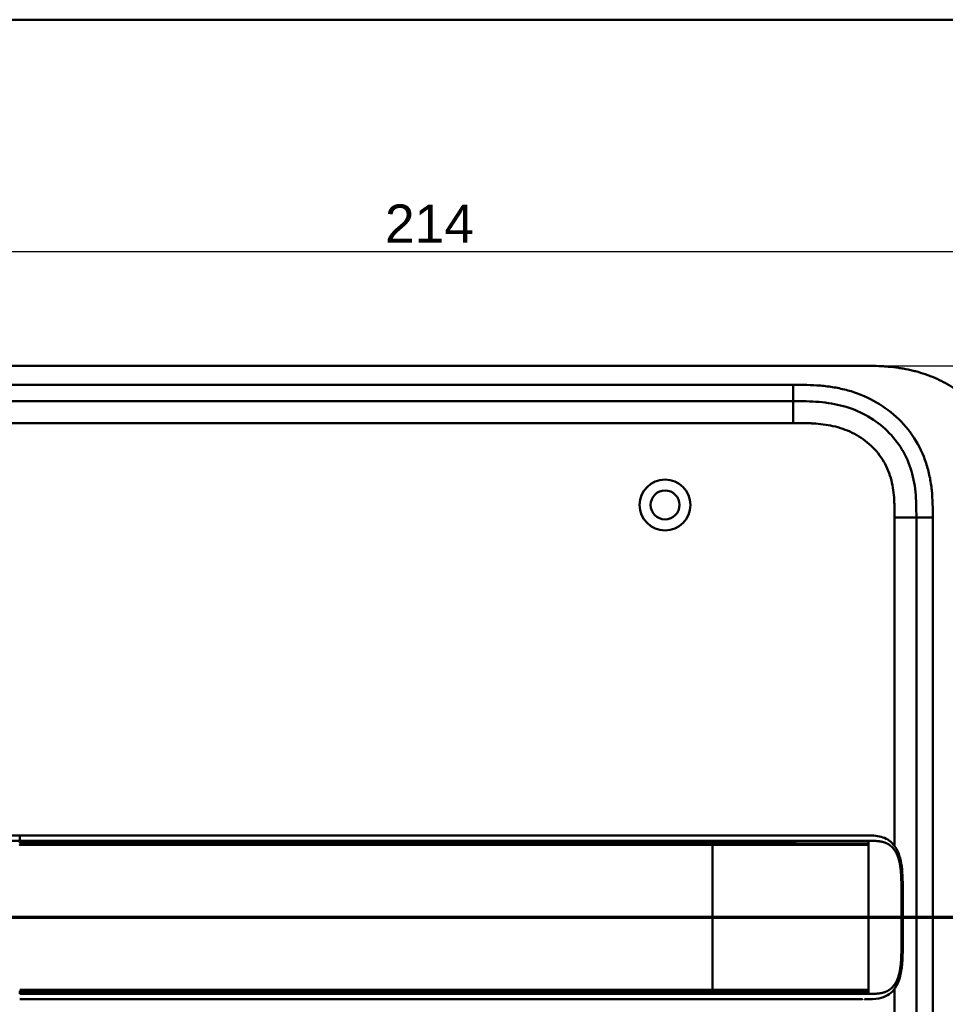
# Model space of a CAD drawing. Header units: millimetres. Extents: x 20 to 833, y 20 to 574.
# Tile 9 of 11: x 123 to 292, y 394 to 574. Entities that reach past the tile are written whole.
import ezdxf

# ---------------------------------------------------------------- set-up
doc = ezdxf.new("R2010")
doc.units = ezdxf.units.MM
doc.header["$LTSCALE"] = 2
for name, color, linetype, lineweight in [('Bemaßungen(DIN)', 7, 'Continuous', 25), ('Schnittansichtslinien(DIN)', 7, 'Continuous', 70), ('Sichtbare Kanten(DIN)', 7, 'Continuous', 50), ('Sichtbare tangentiale Kanten(DIN)', 7, 'Continuous', 50), ('Skizziergeometrie(DIN)', 7, 'Continuous', 50)]:
    doc.layers.add(name, color=color, linetype=linetype, lineweight=lineweight)
doc.styles.add('Aktuell-DINGroßer Text', font='arial.ttf')
doc.styles.add('STANDARD-DIN~0', font='arial.ttf')
doc.dimstyles.new('CAD-LAN', dxfattribs={"dimscale": 2, "dimtxt": 3.5, "dimasz": 2.5, "dimexe": 3.175, "dimexo": 0, "dimgap": 0.8, "dimtad": 1, "dimrnd": 1e-08, "dimtxsty": 'STANDARD-DIN~0', "dimcen": 0.09, "dimdle": 10, "dimclrd": 250, "dimclre": 250, "dimclrt": 250, "dimadec": 0, "dimazin": 2, "dimtfac": 1, "dimtmove": 0, "dimatfit": 3, "dimfxl": 1, "dimtolj": 1, "dimtzin": 0, "dimlwd": 25, "dimlwe": 25, "dimarcsym": 0})

# ---------------------------------------------------------------- blocks, each defined once
blk = doc.blocks.new('Ränder Standardrahmen')
at = {"layer": 'Skizziergeometrie(DIN)', "flags": 128}
blk.add_lwpolyline([(10, 10), (10, 287), (410, 287), (410, 10), (10, 10)], dxfattribs=at)
blk = doc.blocks.new('*D20')
at = {"layer": 'Bemaßungen(DIN)', "color": 250, "linetype": 'Continuous', "lineweight": 25, "true_color": 0x3f3f3f, "transparency": 16777216}
for p, q in [((277.53, 510.64), (351.88, 510.64)), ((345.53, 505.64), (345.53, 270.64)), ((277.53, 265.64), (351.88, 265.64))]:
    blk.add_line(p, q, dxfattribs=at)
at = {"layer": 'Bemaßungen(DIN)', "color": 250, "linetype": 'Continuous', "true_color": 0x3f3f3f, "transparency": 16777216}
for points in [[(344.7, 505.64), (346.36, 505.64), (345.53, 510.64)], [(344.7, 270.64), (346.36, 270.64), (345.53, 265.64)]]:
    blk.add_solid(points, dxfattribs=at)
at = {"layer": 'Defpoints', "color": 0, "linetype": 'Continuous', "transparency": 16777216}
for p in [(277.53, 510.64), (277.53, 265.64), (345.53, 265.64)]:
    blk.add_point(p, dxfattribs=at)
at = {"layer": 'Bemaßungen(DIN)', "color": 250, "linetype": 'Continuous', "lineweight": 25, "true_color": 0x3f3f3f, "transparency": 16777216, "insert": (336.78, 380.32), "char_height": 7, "attachment_point": 1, "rotation": 90, "style": 'STANDARD-DIN~0'}
blk.add_mtext('\\A1;245', dxfattribs=at)
blk = doc.blocks.new('*D21')
at = {"layer": 'Bemaßungen(DIN)', "color": 250, "linetype": 'Continuous', "lineweight": 25, "true_color": 0x3f3f3f, "transparency": 16777216}
for p, q in [((90.57, 483.86), (90.57, 537.88)), ((304.57, 483.86), (304.57, 537.88)), ((95.57, 531.53), (299.57, 531.53))]:
    blk.add_line(p, q, dxfattribs=at)
at = {"layer": 'Bemaßungen(DIN)', "color": 250, "linetype": 'Continuous', "true_color": 0x3f3f3f, "transparency": 16777216}
for points in [[(95.57, 532.36), (95.57, 530.7), (90.57, 531.53)], [(299.57, 532.36), (299.57, 530.7), (304.57, 531.53)]]:
    blk.add_solid(points, dxfattribs=at)
at = {"layer": 'Defpoints', "color": 0, "linetype": 'Continuous', "transparency": 16777216}
for p in [(304.57, 531.53), (90.57, 483.86), (304.57, 483.86)]:
    blk.add_point(p, dxfattribs=at)
at = {"layer": 'Bemaßungen(DIN)', "color": 250, "linetype": 'Continuous', "lineweight": 25, "true_color": 0x3f3f3f, "transparency": 16777216, "insert": (189.79, 540.16), "char_height": 7, "attachment_point": 1, "style": 'STANDARD-DIN~0'}
blk.add_mtext('\\A1;214', dxfattribs=at)
blk = doc.blocks.new('2DTransSchnitt0')
at = {"layer": 'Schnittansichtslinien(DIN)', "linetype": 'Continuous'}
for p, q in [((38.521, 215.863), (38.521, 209.819)), ((158.319, 215.863), (158.319, 209.819)), ((37.521, 209.819), (38.521, 204.819)), ((39.521, 209.819), (37.521, 209.819)), ((38.521, 209.819), (38.521, 204.819)), ((38.521, 204.819), (39.521, 209.819)), ((157.319, 209.819), (158.319, 204.819)), ((159.319, 209.819), (157.319, 209.819)), ((158.319, 209.819), (158.319, 204.819)), ((158.319, 204.819), (159.319, 209.819)), ((163.006, 204.819), (33.834, 204.819))]:
    blk.add_line(p, q, dxfattribs=at)
at = {"layer": 'Schnittansichtslinien(DIN)', "linetype": 'Continuous', "lineweight": 140}
for p, q in [((43.209, 204.819), (33.834, 204.819)), ((163.006, 204.819), (153.632, 204.819))]:
    blk.add_line(p, q, dxfattribs=at)
at = {"layer": 'Schnittansichtslinien(DIN)', "linetype": 'Continuous', "flags": 128}
for points in [[(37.521, 209.819), (38.521, 204.819), (39.521, 209.819), (37.521, 209.819)], [(157.319, 209.819), (158.319, 204.819), (159.319, 209.819), (157.319, 209.819)]]:
    blk.add_lwpolyline(points, dxfattribs=at)
at = {"layer": 'Schnittansichtslinien(DIN)'}
for points in [[(37.521, 209.819), (38.521, 204.819), (39.521, 209.819), (37.521, 209.819)], [(157.319, 209.819), (158.319, 204.819), (159.319, 209.819), (157.319, 209.819)]]:
    blk.add_solid(points, dxfattribs=at)
at = {"layer": 'Schnittansichtslinien(DIN)', "char_height": 3.734, "attachment_point": 7, "style": 'Aktuell-DINGroßer Text'}
for insert in [(36.768, 218.319), (156.566, 218.319)]:
    blk.add_mtext('A', dxfattribs=dict(at, insert=insert))

msp = doc.modelspace()

# ---------------------------------------------------------------- linework, layer by layer
at = {"layer": 'Sichtbare Kanten(DIN)'}
for p, q in [((277.529, 510.641), (118.606, 510.641)), ((264.529, 504.141), (119.606, 504.141)), ((287.068, 293.425), (287.068, 482.857)), ((249.782, 424.638), (122.931, 424.638)), ((122.931, 394.638), (249.782, 394.638)), ((277.192, 394.638), (277.192, 394.638))]:
    msp.add_line(p, q, dxfattribs=at)
for radius in [4.65, 2.65]:
    msp.add_circle((241.068, 485.141), radius, dxfattribs=at)
for radius, start, end in [(13.8, 79.06815, 79.07275), (14, 75.42748, 75.43284), (13.8, 280.78374, 280.78832), (14, 284.46083, 284.46616)]:
    msp.add_arc((123.068, 409.641), radius, start, end, dxfattribs=at)
for points, degree, knots in [([(304.568, 483.857), (304.568, 484.411), (304.567, 485.528), (304.534, 486.942), (304.457, 488.368), (304.354, 489.517), (304.158, 490.956), (303.944, 492.108), (303.595, 493.542), (303.25, 494.68), (302.729, 496.085), (302.242, 497.191), (301.543, 498.541), (300.914, 499.592), (300.042, 500.862), (299.279, 501.839), (298.246, 503.003), (297.361, 503.887), (296.187, 504.923), (295.198, 505.695), (293.905, 506.585), (292.831, 507.233), (291.446, 507.962), (290.308, 508.478), (288.857, 509.038), (287.678, 509.42), (286.188, 509.815), (284.987, 510.067), (283.483, 510.309), (282.28, 510.447), (280.782, 510.562), (279.293, 510.625), (278.115, 510.639), (277.529, 510.641)], 3, [0.02325842, 0.02325842, 0.02325842, 0.02325842, 0.06395557, 0.10465272, 0.12500129, 0.16569844, 0.18604701, 0.22674416, 0.24709273, 0.28778988, 0.30813845, 0.3488356, 0.36918417, 0.40988132, 0.43022989, 0.47092704, 0.49127561, 0.53197276, 0.55232133, 0.59301848, 0.61336705, 0.6540642, 0.67441277, 0.71510992, 0.73545849, 0.77615564, 0.79650421, 0.83720136, 0.85754993, 0.89824708, 0.91859565, 0.9592928, 0.99998994, 0.99998994, 0.99998994, 0.99998994]), ([(287.068, 482.857), (287.068, 483.657), (287.066, 485.241), (286.936, 487.547), (286.606, 489.764), (285.858, 492.593), (284.299, 495.871), (281.469, 499.214), (277.885, 501.756), (274.451, 503.119), (271.533, 503.756), (269.268, 504.033), (266.931, 504.14), (265.335, 504.141), (264.529, 504.141)], 3, [0, 0, 0, 0, 0.2435013, 0.4870027, 0.730504, 0.9740054, 1.4610081, 1.9480107, 2.4350134, 2.9220161, 3.1655175, 3.4090188, 3.6525201, 3.8960223, 3.8960223, 3.8960223, 3.8960223]), ([(114.143, 424.361), (114.143, 424.361), (114.143, 424.361), (114.145, 424.361), (114.146, 424.361), (114.15, 424.362), (114.152, 424.362), (114.168, 424.364), (114.182, 424.365), (114.486, 424.395), (114.779, 424.416), (116.64, 424.527), (118.213, 424.58), (120.834, 424.634), (121.883, 424.638), (122.931, 424.638)], 3, [0, 0, 0, 0, 0.00009264, 0.00009264, 0.00046302, 0.00046302, 0.00120364, 0.00120364, 0.00534923, 0.00534923, 0.09385067, 0.09385067, 0.56580638, 0.56580638, 0.8802723, 0.8802723, 0.8802723, 0.8802723]), ([(249.786, 424.638), (253.72, 424.638), (257.662, 424.638), (263.822, 424.638), (266.061, 424.638), (269.741, 424.638), (271.223, 424.638), (273.406, 424.638), (274.175, 424.638), (275.127, 424.638), (275.359, 424.638), (275.658, 424.638), (275.732, 424.638), (275.83, 424.638), (275.854, 424.638), (275.886, 424.638), (275.894, 424.638), (275.904, 424.638), (275.907, 424.638), (275.911, 424.638), (275.911, 424.638), (275.912, 424.638), (275.913, 424.638), (275.913, 424.638), (275.913, 424.638), (275.913, 424.638), (275.913, 424.638), (275.913, 424.638)], 3, [0, 0, 0, 0, 1.1803051, 1.1803051, 1.8522102, 1.8522102, 2.3111703, 2.3111703, 2.5747937, 2.5747937, 2.6623324, 2.6623324, 2.6914953, 2.6914953, 2.7012157, 2.7012157, 2.7044558, 2.7044558, 2.705536, 2.705536, 2.7058961, 2.7058961, 2.7060162, 2.7060162, 2.7060562, 2.7060562, 2.7060873, 2.7060873, 2.7060873, 2.7060873]), ([(277.558, 424.638), (277.557, 424.638), (277.436, 424.638), (277.193, 424.638), (276.872, 424.638), (276.545, 424.638), (276.208, 424.638), (275.995, 424.638), (275.913, 424.638)], 5, [25.64076517, 25.64076517, 25.64076517, 25.64076517, 25.64076517, 25.64076517, 25.64100059, 25.73520442, 25.82940824, 25.88784541, 25.88784541, 25.88784541, 25.88784541, 25.88784541, 25.88784541]), ([(277.575, 424.638), (277.575, 424.638), (277.575, 424.638), (277.575, 424.638), (277.575, 424.638), (277.576, 424.638), (277.576, 424.638), (277.576, 424.638), (277.576, 424.638), (277.577, 424.638), (277.577, 424.638), (277.578, 424.638), (277.579, 424.638), (277.581, 424.638), (277.583, 424.638), (277.589, 424.638), (277.593, 424.638), (277.609, 424.638), (277.621, 424.638), (277.667, 424.638), (277.701, 424.638), (277.839, 424.637), (277.941, 424.637), (278.353, 424.635), (278.66, 424.63), (279.877, 424.571), (280.769, 424.429), (281.963, 423.827), (282.351, 423.544), (283.131, 422.724), (283.503, 422.12), (284.014, 420.84), (284.187, 420.18), (284.429, 418.788), (284.498, 418.045), (284.584, 416.264), (284.577, 415.218), (284.576, 411.523), (284.577, 408.87), (284.577, 404.284), (284.642, 402.304), (284.299, 399.602), (284.125, 398.793), (283.633, 397.431), (283.32, 396.849), (282.612, 395.963), (282.221, 395.626), (281.31, 395.087), (280.772, 394.906), (279.466, 394.656), (278.672, 394.64), (277.823, 394.638), (277.774, 394.638), (277.701, 394.638), (277.677, 394.638), (277.64, 394.638), (277.628, 394.638), (277.609, 394.638), (277.603, 394.638), (277.593, 394.638), (277.59, 394.638), (277.585, 394.638), (277.583, 394.638), (277.58, 394.638), (277.579, 394.638), (277.578, 394.638), (277.577, 394.638), (277.577, 394.638), (277.576, 394.638), (277.576, 394.638), (277.576, 394.638), (277.575, 394.638), (277.575, 394.638), (277.575, 394.638), (277.575, 394.638), (277.575, 394.638)], 3, [0, 0, 0, 0, 0.0000252, 0.0000252, 0.0000657, 0.0000657, 0.0001082, 0.0001082, 0.0001738, 0.0001738, 0.0002867, 0.0002867, 0.0005136, 0.0005136, 0.0010499, 0.0010499, 0.0026039, 0.0026039, 0.0072616, 0.0072616, 0.0212292, 0.0212292, 0.0631285, 0.0631285, 0.1888417, 0.1888417, 0.5689951, 0.5689951, 0.7719774, 0.7719774, 1.0315425, 1.0315425, 1.2481307, 1.2481307, 1.4719729, 1.4719729, 1.7848025, 1.7848025, 2.5805266, 2.5805266, 3.160554, 3.160554, 3.4157877, 3.4157877, 3.6519695, 3.6519695, 3.8657989, 3.8657989, 4.1108827, 4.1108827, 4.4368692, 4.4368692, 4.4566519, 4.4566519, 4.4665438, 4.4665438, 4.471493, 4.471493, 4.4739733, 4.4739733, 4.4752207, 4.4752207, 4.4758524, 4.4758524, 4.4761765, 4.4761765, 4.4763467, 4.4763467, 4.476439, 4.476439, 4.4764904, 4.4764904, 4.4765188, 4.4765188, 4.4765488, 4.4765488, 4.4765488, 4.4765488]), ([(276.41, 394.638), (276.024, 394.638), (275.658, 394.638), (274.853, 394.638), (274.434, 394.638), (273.169, 394.638), (272.28, 394.638), (269.407, 394.638), (267.327, 394.638), (262.18, 394.638), (259.071, 394.638), (253.91, 394.638), (251.846, 394.638), (249.782, 394.638)], 3, [0, 0, 0, 0, 0.1534173, 0.1534173, 0.3047718, 0.3047718, 0.5966116, 0.5966116, 1.2249955, 1.2249955, 2.1545342, 2.1545342, 2.7736042, 2.7736042, 2.7736042, 2.7736042]), ([(277.192, 394.638), (277.192, 394.638), (277.192, 394.638), (277.192, 394.638), (277.192, 394.638), (277.192, 394.638), (277.192, 394.638), (277.191, 394.638), (277.191, 394.638), (277.189, 394.638), (277.188, 394.638), (277.182, 394.638), (277.178, 394.638), (277.159, 394.638), (277.145, 394.638), (277.088, 394.638), (277.043, 394.638), (276.863, 394.638), (276.723, 394.638), (276.527, 394.638), (276.474, 394.638), (276.417, 394.638), (276.415, 394.638), (276.413, 394.638), (276.412, 394.638), (276.411, 394.638), (276.411, 394.638), (276.41, 394.638), (276.41, 394.638), (276.41, 394.638), (276.41, 394.638), (276.41, 394.638)], 3, [0.00004605, 0.00004605, 0.00004605, 0.00004605, 0.00007374, 0.00007374, 0.00011546, 0.00011546, 0.00021806, 0.00021806, 0.00046152, 0.00046152, 0.00119141, 0.00119141, 0.00337949, 0.00337949, 0.00994164, 0.00994164, 0.02962738, 0.02962738, 0.08869945, 0.08869945, 0.11084283, 0.11084283, 0.1113618, 0.1113618, 0.11175126, 0.11175126, 0.11179812, 0.11179812, 0.11181175, 0.11181175, 0.11182181, 0.11182181, 0.11182181, 0.11182181])]:
    msp.add_open_spline(points, degree=degree, knots=knots, dxfattribs=at)
for points in [[(277.575, 424.638), (277.569, 424.638), (277.563, 424.638), (277.558, 424.638)], [(277.558, 394.638), (277.563, 394.638), (277.569, 394.638), (277.575, 394.638)]]:
    msp.add_open_spline(points, degree=3, dxfattribs=at)
at = {"layer": 'Sichtbare tangentiale Kanten(DIN)'}
for p, q in [((119.606, 507.141), (264.529, 507.141)), ((264.529, 504.141), (264.529, 507.141)), ((264.53, 500.141), (264.53, 504.141)), ((264.53, 500.141), (119.606, 500.141)), ((283.068, 422.736), (283.068, 482.857)), ((283.068, 482.857), (287.068, 482.857)), ((290.068, 482.857), (287.068, 482.857)), ((290.068, 482.857), (290.068, 293.425)), ((122.931, 423.648), (122.931, 423.19)), ((249.782, 423.191), (249.782, 423.648)), ((249.782, 422.894), (249.782, 396.382)), ((278.294, 423.648), (278.294, 423.188)), ((278.294, 422.888), (278.294, 423.188)), ((278.294, 396.388), (278.294, 422.888)), ((122.931, 396.085), (122.931, 395.628)), ((249.782, 395.628), (249.782, 396.085)), ((278.294, 396.088), (278.294, 396.388)), ((278.294, 396.088), (278.294, 395.628)), ((283.068, 293.425), (283.068, 396.54))]:
    msp.add_line(p, q, dxfattribs=at)
for points, degree, knots in [([(264.529, 507.141), (265.335, 507.141), (266.982, 507.14), (269.506, 507.026), (272.028, 506.719), (275.344, 505.997), (279.323, 504.423), (283.514, 501.451), (286.847, 497.519), (288.685, 493.65), (289.552, 490.361), (289.926, 487.837), (290.067, 485.304), (290.068, 483.657), (290.068, 482.857)], 3, [0, 0, 0, 0, 0.2435028, 0.4870041, 0.7305055, 0.9740068, 1.4610095, 1.9480122, 2.4350149, 2.9220176, 3.1655189, 3.4090202, 3.6525216, 3.8960229, 3.8960229, 3.8960229, 3.8960229]), ([(283.068, 482.857), (283.068, 483.092), (283.068, 483.327), (283.067, 483.563), (283.067, 483.706), (283.066, 483.85), (283.065, 483.994), (283.065, 484.066), (283.064, 484.138), (283.063, 484.209), (283.062, 484.353), (283.06, 484.497), (283.057, 484.641), (283.056, 484.717), (283.054, 484.793), (283.053, 484.869), (283.051, 484.945), (283.049, 485.022), (283.047, 485.098), (283.043, 485.25), (283.038, 485.402), (283.031, 485.56), (283.018, 485.869), (283.002, 486.163), (282.98, 486.467), (282.98, 486.475), (282.979, 486.482), (282.979, 486.49), (282.933, 487.107), (282.867, 487.696), (282.771, 488.285), (282.769, 488.294), (282.768, 488.303), (282.766, 488.311), (282.668, 488.905), (282.539, 489.492), (282.373, 490.07), (282.372, 490.074), (282.371, 490.079), (282.37, 490.083), (282.2, 490.671), (281.991, 491.254), (281.744, 491.813), (281.494, 492.378), (281.201, 492.932), (280.872, 493.457), (280.541, 493.985), (280.168, 494.493), (279.763, 494.967), (279.358, 495.443), (278.914, 495.894), (278.445, 496.308), (277.977, 496.721), (277.478, 497.102), (276.957, 497.447), (276.437, 497.791), (275.893, 498.102), (275.333, 498.375), (274.774, 498.647), (274.194, 498.886), (273.607, 499.087), (273.604, 499.088), (273.6, 499.089), (273.597, 499.09), (273.017, 499.289), (272.421, 499.455), (271.822, 499.589), (271.816, 499.59), (271.811, 499.591), (271.806, 499.592), (271.216, 499.724), (270.624, 499.825), (270.024, 499.902), (270.014, 499.903), (270.005, 499.905), (269.996, 499.906), (269.403, 499.982), (268.815, 500.033), (268.198, 500.069), (268.19, 500.07), (268.183, 500.07), (268.175, 500.071), (267.87, 500.088), (267.576, 500.101), (267.274, 500.111), (266.965, 500.121), (266.656, 500.128), (266.348, 500.132), (265.74, 500.141), (265.134, 500.141), (264.53, 500.141)], 3, [0, 0, 0, 0, 0.0706021, 0.0706021, 0.0706021, 0.1137345, 0.1137345, 0.1137345, 0.1353008, 0.1353008, 0.1353008, 0.1784332, 0.1784332, 0.1784332, 0.2012935, 0.2012935, 0.2012935, 0.2241537, 0.2241537, 0.2241537, 0.2698741, 0.2698741, 0.2698741, 0.3591194, 0.3591194, 0.3591194, 0.3613149, 0.3613149, 0.3613149, 0.5416681, 0.5416681, 0.5416681, 0.544386, 0.544386, 0.544386, 0.7261845, 0.7261845, 0.7261845, 0.7275109, 0.7275109, 0.7275109, 0.9125996, 0.9125996, 0.9125996, 1.0994646, 1.0994646, 1.0994646, 1.2874424, 1.2874424, 1.2874424, 1.4758528, 1.4758528, 1.4758528, 1.6636517, 1.6636517, 1.6636517, 1.8511233, 1.8511233, 1.8511233, 2.0385317, 2.0385317, 2.0385317, 2.0396163, 2.0396163, 2.0396163, 2.2247423, 2.2247423, 2.2247423, 2.2263922, 2.2263922, 2.2263922, 2.408543, 2.408543, 2.408543, 2.4113526, 2.4113526, 2.4113526, 2.5914161, 2.5914161, 2.5914161, 2.5935787, 2.5935787, 2.5935787, 2.6828378, 2.6828378, 2.6828378, 2.7746209, 2.7746209, 2.7746209, 2.9561272, 2.9561272, 2.9561272, 2.9561272]), ([(115.878, 423.484), (115.878, 423.484), (116.054, 423.493), (116.41, 423.509), (116.953, 423.533), (117.691, 423.562), (118.601, 423.594), (119.489, 423.617), (120.362, 423.635), (121.237, 423.645), (121.925, 423.647), (122.412, 423.648), (122.748, 423.648), (122.931, 423.648)], 5, [0.00008405, 0.00008405, 0.00008405, 0.00008405, 0.00008405, 0.00008405, 0.00030268, 0.08886749, 0.17743229, 0.26599709, 0.35456189, 0.4431267, 0.5316915, 0.6202563, 0.7088211, 0.7088211, 0.7088211, 0.7088211, 0.7088211, 0.7088211]), ([(122.922, 422.893), (122.93, 422.893), (126.075, 422.894), (132.411, 422.893), (141.965, 422.894), (154.644, 422.894), (170.494, 422.894), (186.361, 422.894), (202.214, 422.894), (216.481, 422.894), (229.171, 422.894), (238.684, 422.894), (245.025, 422.894), (248.196, 422.894), (249.782, 422.894)], 5, [20.6435054, 20.6435054, 20.6435054, 20.6435054, 20.6435054, 20.6435054, 20.6473042, 22.2329473, 23.8185904, 25.4042335, 26.9898766, 28.5755197, 30.1611628, 31.7468058, 32.5396274, 33.3326459, 33.3326459, 33.3326459, 33.3326459, 33.3326459, 33.3326459]), ([(122.931, 423.648), (128.225, 423.648), (133.501, 423.648), (138.785, 423.648), (158.134, 423.648), (177.482, 423.648), (196.848, 423.648), (209.853, 423.648), (222.818, 423.648), (235.828, 423.648), (240.477, 423.648), (245.138, 423.648), (249.782, 423.648)], 3, [0, 0, 0, 0, 1.5856418, 1.5856418, 1.5856418, 7.3915416, 7.3915416, 7.3915416, 11.2904322, 11.2904322, 11.2904322, 12.683632, 12.683632, 12.683632, 12.683632]), ([(249.781, 423.191), (249.781, 423.191), (248.195, 423.191), (245.024, 423.191), (238.684, 423.19), (229.17, 423.191), (216.481, 423.19), (202.214, 423.191), (186.361, 423.19), (170.494, 423.191), (154.638, 423.19), (141.962, 423.191), (132.408, 423.19), (126.075, 423.191), (122.931, 423.19)], 5, [0, 0, 0, 0, 0, 0, 0.0001149, 0.7929364, 1.585758, 3.1714011, 4.7570442, 6.3426873, 7.9283304, 9.5139735, 11.0996166, 12.6881676, 12.6881676, 12.6881676, 12.6881676, 12.6881676, 12.6881676]), ([(249.782, 423.648), (249.787, 423.648), (249.792, 423.648), (249.797, 423.648), (250.425, 423.648), (251.053, 423.648), (251.68, 423.648), (252.308, 423.648), (252.935, 423.648), (253.561, 423.648), (254.188, 423.648), (254.814, 423.648), (255.44, 423.648), (256.065, 423.648), (256.691, 423.648), (257.316, 423.648), (257.942, 423.648), (258.568, 423.648), (259.194, 423.648), (259.819, 423.648), (260.446, 423.648), (261.072, 423.648), (261.699, 423.648), (262.326, 423.648), (262.955, 423.648), (263.583, 423.648), (264.212, 423.648), (264.841, 423.648), (265.471, 423.648), (266.1, 423.648), (266.728, 423.648), (267.355, 423.648), (267.98, 423.648), (268.599, 423.648), (269.219, 423.648), (269.833, 423.648), (270.44, 423.648), (271.046, 423.648), (271.646, 423.648), (272.233, 423.648), (272.82, 423.648), (273.396, 423.648), (273.951, 423.648), (274.506, 423.648), (275.041, 423.648), (275.55, 423.648), (276.059, 423.648), (276.541, 423.648), (276.996, 423.648), (277.224, 423.648), (277.445, 423.648), (277.66, 423.648), (277.876, 423.648), (278.087, 423.648), (278.294, 423.648)], 3, [0, 0, 0, 0, 0.0015017, 0.0015017, 0.0015017, 0.1899093, 0.1899093, 0.1899093, 0.378317, 0.378317, 0.378317, 0.5667246, 0.5667246, 0.5667246, 0.7551323, 0.7551323, 0.7551323, 0.9435399, 0.9435399, 0.9435399, 1.1319476, 1.1319476, 1.1319476, 1.3203553, 1.3203553, 1.3203553, 1.5087629, 1.5087629, 1.5087629, 1.6971706, 1.6971706, 1.6971706, 1.8855782, 1.8855782, 1.8855782, 2.0739859, 2.0739859, 2.0739859, 2.2623935, 2.2623935, 2.2623935, 2.4508012, 2.4508012, 2.4508012, 2.6392088, 2.6392088, 2.6392088, 2.8276165, 2.8276165, 2.8276165, 2.9218203, 2.9218203, 2.9218203, 3.0164288, 3.0164288, 3.0164288, 3.0164288]), ([(278.294, 423.188), (278.18, 423.188), (278.072, 423.188), (277.96, 423.188), (276.937, 423.188), (275.759, 423.188), (274.456, 423.188), (273.629, 423.188), (272.757, 423.188), (271.859, 423.188), (271.282, 423.188), (270.694, 423.188), (270.099, 423.189), (269.504, 423.189), (268.903, 423.189), (268.299, 423.189), (267.694, 423.189), (267.085, 423.189), (266.474, 423.189), (265.864, 423.189), (265.251, 423.189), (264.636, 423.19), (260.335, 423.19), (255.977, 423.191), (251.639, 423.191), (251.02, 423.191), (250.401, 423.191), (249.782, 423.191)], 3, [0, 0, 0, 0, 0.0498317, 0.0498317, 0.0498317, 0.5045898, 0.5045898, 0.5045898, 0.7934328, 0.7934328, 0.7934328, 0.979333, 0.979333, 0.979333, 1.1652333, 1.1652333, 1.1652333, 1.3511335, 1.3511335, 1.3511335, 1.5370338, 1.5370338, 1.5370338, 2.8383356, 2.8383356, 2.8383356, 3.024121, 3.024121, 3.024121, 3.024121]), ([(249.782, 422.894), (250.154, 422.894), (250.897, 422.894), (252.012, 422.894), (253.499, 422.894), (255.358, 422.894), (257.218, 422.894), (259.077, 422.893), (260.934, 422.893), (262.787, 422.892), (264.634, 422.891), (266.473, 422.891), (268.299, 422.89), (270.464, 422.889), (272.924, 422.888), (274.995, 422.888), (276.563, 422.888), (277.668, 422.888), (278.226, 422.888), (278.294, 422.888)], 5, [33.3326459, 33.3326459, 33.3326459, 33.3326459, 33.3326459, 33.3326459, 33.5183492, 33.7042495, 33.8901497, 34.07605, 34.2619502, 34.4478505, 34.6337508, 34.819651, 35.0055513, 35.1914515, 35.3773518, 35.5632521, 35.9350526, 36.3068531, 36.3566848, 36.3566848, 36.3566848, 36.3566848, 36.3566848, 36.3566848]), ([(278.294, 423.648), (278.366, 423.648), (278.509, 423.648), (278.794, 423.647), (279.213, 423.644), (279.757, 423.625), (280.35, 423.571), (280.982, 423.448), (281.577, 423.244), (282.13, 422.942), (282.633, 422.53), (283.08, 421.997), (283.542, 421.205), (283.953, 420.077), (284.196, 418.768), (284.303, 417.384), (284.33, 416.016), (284.33, 414.912), (284.33, 413.979), (284.33, 413.018), (284.33, 412.014), (284.33, 410.892), (284.33, 409.638), (284.33, 408.384), (284.33, 407.262), (284.33, 406.258), (284.33, 405.297), (284.33, 404.364), (284.33, 403.259), (284.303, 401.892), (284.196, 400.507), (283.952, 399.198), (283.542, 398.07), (283.08, 397.278), (282.632, 396.745), (282.13, 396.333), (281.576, 396.031), (280.981, 395.827), (280.35, 395.704), (279.756, 395.65), (279.212, 395.631), (278.793, 395.628), (278.509, 395.628), (278.366, 395.628), (278.294, 395.628)], 5, [0, 0, 0, 0, 0, 0, 0.0545062, 0.1094177, 0.2192406, 0.3290635, 0.4388864, 0.5487092, 0.6585321, 0.768355, 0.8781779, 0.9880008, 1.0978237, 1.3174695, 1.5371153, 1.6469382, 1.7567611, 1.8192574, 1.8817537, 2.0067464, 2.131739, 2.2567317, 2.3817243, 2.506717, 2.6317096, 2.6942059, 2.7567023, 2.8665381, 2.9763739, 3.1960455, 3.4157171, 3.5255529, 3.6353887, 3.7452245, 3.8550603, 3.9648961, 4.0747319, 4.1845678, 4.2944036, 4.4042394, 4.4591573, 4.5135093, 4.5135093, 4.5135093, 4.5135093, 4.5135093, 4.5135093]), ([(122.923, 396.085), (122.931, 396.085), (126.076, 396.084), (132.411, 396.086), (141.966, 396.085), (154.643, 396.085), (170.494, 396.085), (186.361, 396.085), (202.214, 396.085), (216.48, 396.085), (229.171, 396.085), (238.685, 396.085), (245.026, 396.085), (248.196, 396.085), (249.782, 396.085)], 5, [20.6437384, 20.6437384, 20.6437384, 20.6437384, 20.6437384, 20.6437384, 20.6474288, 22.2330696, 23.8187104, 25.4043512, 26.989992, 28.5756328, 30.1612736, 31.7469144, 32.5397348, 33.3329244, 33.3329244, 33.3329244, 33.3329244, 33.3329244, 33.3329244]), ([(249.782, 396.382), (247.139, 396.381), (244.496, 396.382), (239.211, 396.382), (236.569, 396.382), (228.641, 396.382), (223.354, 396.382), (212.783, 396.382), (207.498, 396.382), (196.929, 396.382), (191.644, 396.382), (181.071, 396.382), (175.784, 396.382), (165.212, 396.382), (159.929, 396.382), (149.363, 396.382), (144.077, 396.382), (133.484, 396.382), (128.17, 396.381), (122.931, 396.382)], 3, [3.0147053, 3.0147053, 3.0147053, 3.0147053, 3.8078678, 3.8078678, 4.6006882, 4.6006882, 6.186329, 6.186329, 7.7719698, 7.7719698, 9.3576106, 9.3576106, 10.9432514, 10.9432514, 12.5288922, 12.5288922, 14.114533, 14.114533, 15.703149, 15.703149, 15.703149, 15.703149]), ([(249.782, 395.628), (239.827, 395.628), (229.842, 395.628), (219.896, 395.628), (199.466, 395.628), (178.992, 395.628), (158.555, 395.628), (151.97, 395.628), (145.38, 395.628), (138.783, 395.628), (133.478, 395.628), (128.162, 395.627), (122.931, 395.628)], 3, [23.2299829, 23.2299829, 23.2299829, 23.2299829, 26.2168354, 26.2168354, 26.2168354, 32.3515912, 32.3515912, 32.3515912, 34.3279835, 34.3279835, 34.3279835, 35.9173864, 35.9173864, 35.9173864, 35.9173864]), ([(278.294, 396.388), (277.466, 396.388), (276.538, 396.388), (275.511, 396.388), (274.997, 396.388), (274.461, 396.387), (273.907, 396.387), (273.354, 396.387), (272.783, 396.387), (272.201, 396.387), (271.618, 396.387), (271.024, 396.387), (270.422, 396.386), (269.82, 396.386), (269.211, 396.386), (268.597, 396.386), (267.983, 396.385), (267.365, 396.385), (266.745, 396.385), (266.124, 396.385), (265.501, 396.384), (264.876, 396.384), (264.252, 396.384), (263.625, 396.384), (262.998, 396.383), (262.371, 396.383), (261.743, 396.383), (261.114, 396.383), (260.486, 396.383), (259.856, 396.382), (259.227, 396.382), (258.597, 396.382), (257.967, 396.382), (257.337, 396.382), (256.708, 396.382), (256.078, 396.382), (255.448, 396.382), (254.818, 396.382), (254.188, 396.382), (253.558, 396.382), (252.928, 396.382), (252.298, 396.382), (251.668, 396.382), (251.039, 396.382), (250.411, 396.382), (249.782, 396.382)], 3, [-0.0090822, -0.0090822, -0.0090822, -0.0090822, 0.368934, 0.368934, 0.368934, 0.5579421, 0.5579421, 0.5579421, 0.7469502, 0.7469502, 0.7469502, 0.9359583, 0.9359583, 0.9359583, 1.1249664, 1.1249664, 1.1249664, 1.3139745, 1.3139745, 1.3139745, 1.5029826, 1.5029826, 1.5029826, 1.6919907, 1.6919907, 1.6919907, 1.8809988, 1.8809988, 1.8809988, 2.0700069, 2.0700069, 2.0700069, 2.259015, 2.259015, 2.259015, 2.4480231, 2.4480231, 2.4480231, 2.6370312, 2.6370312, 2.6370312, 2.8260393, 2.8260393, 2.8260393, 3.0147053, 3.0147053, 3.0147053, 3.0147053]), ([(249.782, 396.085), (250.159, 396.085), (250.914, 396.085), (252.047, 396.085), (253.558, 396.085), (255.448, 396.085), (257.339, 396.085), (259.229, 396.085), (261.118, 396.085), (263.003, 396.086), (264.883, 396.086), (266.753, 396.086), (268.609, 396.087), (270.439, 396.087), (272.224, 396.087), (274.279, 396.087), (275.864, 396.088), (277.012, 396.088), (277.798, 396.088), (278.294, 396.088)], 5, [0, 0, 0, 0, 0, 0, 0.188639, 0.3776471, 0.5666552, 0.7556633, 0.9446714, 1.1336795, 1.3226876, 1.5116957, 1.7007038, 1.8897119, 2.07872, 2.2677281, 2.4567361, 2.6457442, 3.0237604, 3.0237604, 3.0237604, 3.0237604, 3.0237604, 3.0237604]), ([(278.294, 395.628), (278.087, 395.628), (277.876, 395.628), (277.659, 395.628), (277.444, 395.628), (277.223, 395.628), (276.995, 395.628), (276.54, 395.628), (276.058, 395.628), (275.549, 395.628), (275.04, 395.628), (274.505, 395.628), (273.95, 395.628), (273.394, 395.628), (272.819, 395.628), (272.232, 395.628), (271.644, 395.628), (271.045, 395.627), (270.438, 395.627), (269.832, 395.627), (269.218, 395.627), (268.598, 395.628), (267.979, 395.628), (267.354, 395.628), (266.727, 395.628), (266.1, 395.628), (265.47, 395.628), (264.841, 395.628), (264.212, 395.628), (263.583, 395.628), (262.954, 395.628), (262.326, 395.628), (261.699, 395.628), (261.072, 395.628), (260.445, 395.628), (259.819, 395.628), (259.193, 395.628), (258.567, 395.628), (257.941, 395.628), (257.315, 395.628), (256.69, 395.628), (256.064, 395.628), (255.439, 395.628), (254.813, 395.628), (254.187, 395.628), (253.56, 395.628), (252.934, 395.628), (252.307, 395.628), (251.68, 395.628), (251.048, 395.628), (250.415, 395.628), (249.782, 395.628)], 3, [0.0000008, 0.0000008, 0.0000008, 0.0000008, 0.0947641, 0.0947641, 0.0947641, 0.1889624, 0.1889624, 0.1889624, 0.3773589, 0.3773589, 0.3773589, 0.5657555, 0.5657555, 0.5657555, 0.754152, 0.754152, 0.754152, 0.9425486, 0.9425486, 0.9425486, 1.1309451, 1.1309451, 1.1309451, 1.3193417, 1.3193417, 1.3193417, 1.5077382, 1.5077382, 1.5077382, 1.6961348, 1.6961348, 1.6961348, 1.8845313, 1.8845313, 1.8845313, 2.0729279, 2.0729279, 2.0729279, 2.2613244, 2.2613244, 2.2613244, 2.449721, 2.449721, 2.449721, 2.6381175, 2.6381175, 2.6381175, 2.8265141, 2.8265141, 2.8265141, 3.0164113, 3.0164113, 3.0164113, 3.0164113])]:
    msp.add_open_spline(points, degree=degree, knots=knots, dxfattribs=at)
msp.add_open_spline([(122.931, 424.638), (122.931, 424.638), (122.931, 424.638), (122.931, 424.417), (122.931, 424.052), (122.931, 423.648)], degree=5, dxfattribs=at)

# ---------------------------------------------------------------- block references
at = {"xscale": 2, "yscale": 2, "zscale": 2}
msp.add_blockref('Ränder Standardrahmen', (0, 0), dxfattribs=at)
at = {"layer": 'Schnittansichtslinien(DIN)', "xscale": 2, "yscale": 2, "zscale": 2}
msp.add_blockref('2DTransSchnitt0', (0, 0), dxfattribs=at)

# ---------------------------------------------------------------- dimensions: what is measured, and where the dimension line sits
at = {"layer": 'Bemaßungen(DIN)', "color": 250, "linetype": 'Continuous', "lineweight": 25, "true_color": 0x3f3f3f}
for base, p1, p2, angle, picture, middle in [((304.568, 531.529), (90.568, 483.857), (304.568, 483.857), 180, '*D21', (197.568, 531.529)), ((345.529, 265.641), (277.529, 510.641), (277.529, 265.641), 90, '*D20', (345.529, 388.141))]:
    dim = msp.add_linear_dim(base=base, p1=p1, p2=p2, angle=angle, dimstyle='CAD-LAN', override={"dimgap": 0.8, "dimdec": 2, "dimtol": 0, "dimlim": 0, "dimtp": 0, "dimtm": 0, "dimtdec": 2, "dimtofl": 0, "dimatfit": 1}, dxfattribs=at)
    dim.commit()
    dim.dimension.update_dxf_attribs({"geometry": picture, "text_midpoint": middle, "dimtype": 160})

doc.saveas('drawing.dxf')
